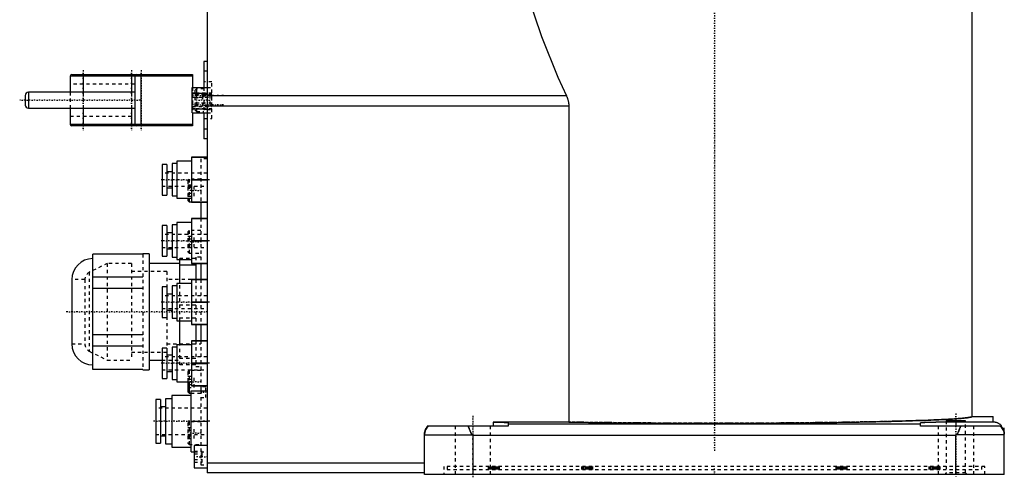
# Model space of a CAD drawing. Extents: x -216 to 415, y -1 to 641.
# Tile 1 of 8: x -216 to 90, y -1 to 141. Entities that reach past the tile are written whole.
import ezdxf

# ---------------------------------------------------------------- set-up
doc = ezdxf.new("R2010")
doc.units = 0
doc.linetypes.add('CENTER', pattern=[1.5, 0.45, -0.5, 0.05, -0.5])
doc.linetypes.add('DASHED', pattern=[2, 1, -1])
for name, color, linetype in [('AM_0', 7, 'CONTINUOUS'), ('AM_3', 7, 'DASHED'), ('AM_7', 7, 'CENTER')]:
    doc.layers.add(name, color=color, linetype=linetype)

msp = doc.modelspace()

# ---------------------------------------------------------------- linework, layer by layer
at = {"layer": 'AM_0', "color": 7, "linetype": 'CONTINUOUS'}
for p, q in [((80, 18), (80, 168.5)), ((-157.5, 160.5), (-157.5, 0.5)), ((-157.5, 128.2), (-158.5, 128.2)), ((-158.5, 128.2), (-158.5, 120.11)), ((-200, 123.7), (-200, 118.7)), ((-162, 123.7), (-200, 123.7)), ((-199.5, 124.2), (-162, 124.2)), ((-196, 124.2), (-196, 118.7)), ((-181, 124.2), (-181, 118.7)), ((-180, 123.7), (-180, 108.7)), ((-178, 108.2), (-178, 124.2)), ((-162, 124.2), (-162, 120.11)), ((-157.5, 125.2), (-158.5, 125.2)), ((-162.1, 112.29), (-162.1, 120.11)), ((-162.1, 120.11), (-157.5, 120.11)), ((-214, 117.7), (-214, 114.7)), ((-180, 118.7), (-213, 118.7)), ((-213, 118.7), (-213, 113.7)), ((-162.1, 118.35), (-157.5, 118.35)), ((-161.3, 118.35), (-162, 118.35)), ((-45.95, 117.54), (-157.5, 117.54)), ((-213, 113.7), (-180, 113.7)), ((-200, 113.7), (-200, 108.7)), ((-196, 113.7), (-196, 108.2)), ((-181, 113.7), (-181, 108.2)), ((-162.1, 113.53), (-157.5, 113.53)), ((-161.3, 113.53), (-162, 113.53)), ((-45.21, 114.38), (-157.5, 114.38)), ((-45.21, 114.38), (-45.21, 16.27)), ((-162.1, 112.29), (-157.5, 112.29)), ((-162, 112.29), (-162, 108.2)), ((-158.5, 112.29), (-158.5, 104.2)), ((-162, 108.7), (-200, 108.7)), ((-162, 108.2), (-199.5, 108.2)), ((-157.5, 107.2), (-158.5, 107.2)), ((-157.5, 104.2), (-158.5, 104.2)), ((-162.4, 98.5), (-162.4, 84.5)), ((-157.5, 98.5), (-162.4, 98.5)), ((-162.4, 98.49), (-157.5, 98.49)), ((-170, 96.25), (-171.5, 96.25)), ((-171.5, 96.25), (-171.5, 86.75)), ((-170, 96.25), (-170, 86.75)), ((-166.9, 96.51), (-168.4, 96.51)), ((-168.4, 96.51), (-168.4, 86.49)), ((-162.4, 97.27), (-166.9, 97.27)), ((-166.9, 97.27), (-166.9, 85.73)), ((-168.4, 94), (-170, 94)), ((-170, 89), (-168.4, 89)), ((-157.5, 91.51), (-162.4, 91.51)), ((-162.4, 91.49), (-157.5, 91.49)), ((-171.5, 86.75), (-170, 86.75)), ((-168.4, 86.49), (-166.9, 86.49)), ((-166.9, 85.73), (-162.4, 85.73)), ((-163.5, 85.73), (-163.5, 85.07)), ((-163.1, 85.73), (-163.1, 84.67)), ((-163.5, 85.07), (-163.1, 84.67)), ((-163.1, 84.67), (-162.4, 84.67)), ((-157.5, 84.51), (-162.4, 84.51)), ((-162.4, 84.5), (-157.5, 84.5)), ((-159.5, 84.52), (-159.5, 79.53)), ((-162.4, 79.5), (-162.4, 65.5)), ((-157.5, 79.5), (-162.4, 79.5)), ((-162.4, 79.49), (-157.5, 79.49)), ((-170, 77.25), (-171.5, 77.25)), ((-171.5, 77.25), (-171.5, 67.75)), ((-170, 77.25), (-170, 67.75)), ((-166.9, 77.51), (-168.4, 77.51)), ((-168.4, 77.51), (-168.4, 67.49)), ((-162.4, 78.27), (-166.9, 78.27)), ((-166.9, 78.27), (-166.9, 66.73)), ((-168.4, 75), (-170, 75)), ((-157.5, 72.51), (-162.4, 72.51)), ((-162.4, 72.49), (-157.5, 72.49)), ((-177.5, 68.38), (-193, 68.38)), ((-193, 32.62), (-193, 68.38)), ((-175.5, 68.5), (-177.5, 68.5)), ((-177.5, 68.5), (-177.5, 68.39)), ((-175.5, 68.5), (-175.5, 32.5)), ((-171.5, 67.75), (-170, 67.75)), ((-170, 70), (-168.4, 70)), ((-168.4, 67.49), (-166.9, 67.49)), ((-166, 65.5), (-175.5, 65.5)), ((-166.9, 66.73), (-162.4, 66.73)), ((-166, 59.27), (-166, 66.73)), ((-161, 64.98), (-166, 64.98)), ((-157.5, 65.51), (-162.4, 65.51)), ((-162.4, 65.5), (-157.5, 65.5)), ((-161, 65.5), (-161, 60.51)), ((-159.5, 65.52), (-159.5, 60.51)), ((-177.5, 61.2), (-193, 61.2)), ((-199.5, 60.5), (-199.5, 40.5)), ((-170, 58.25), (-171.5, 58.25)), ((-171.5, 58.25), (-171.5, 48.75)), ((-170, 58.25), (-170, 48.75)), ((-166.9, 58.51), (-168.4, 58.51)), ((-168.4, 58.51), (-168.4, 48.49)), ((-162.4, 59.27), (-166.9, 59.27)), ((-166.9, 59.27), (-166.9, 47.73)), ((-162.4, 60.5), (-162.4, 46.5)), ((-157.5, 60.5), (-162.4, 60.5)), ((-162.4, 60.49), (-157.5, 60.49)), ((-177.5, 57.68), (-193, 57.68)), ((-168.4, 56), (-170, 56)), ((-157.5, 53.51), (-162.4, 53.51)), ((-162.4, 53.49), (-157.5, 53.49)), ((-170, 51), (-168.4, 51)), ((-171.5, 48.75), (-170, 48.75)), ((-168.4, 48.49), (-166.9, 48.49)), ((-166.9, 47.73), (-162.4, 47.73)), ((-166, 40.27), (-166, 47.73)), ((-157.5, 46.51), (-162.4, 46.51)), ((-162.4, 46.5), (-157.5, 46.5)), ((-161, 46.5), (-161, 41.49)), ((-159.5, 46.5), (-159.5, 41.5)), ((-177.5, 43.32), (-193, 43.32)), ((-177.5, 39.8), (-193, 39.8)), ((-162.4, 40.27), (-166.9, 40.27)), ((-166.9, 40.27), (-166.9, 28.73)), ((-162.4, 41.5), (-162.4, 27.5)), ((-157.5, 41.5), (-162.4, 41.5)), ((-162.4, 41.49), (-157.5, 41.49)), ((-170, 39.25), (-171.5, 39.25)), ((-171.5, 39.25), (-171.5, 29.75)), ((-170, 39.25), (-170, 29.75)), ((-168.4, 37), (-170, 37)), ((-166.9, 39.51), (-168.4, 39.51)), ((-168.4, 39.51), (-168.4, 29.49)), ((-175.5, 35.5), (-171.5, 35.5)), ((-157.5, 34.51), (-162.4, 34.51)), ((-162.4, 34.49), (-157.5, 34.49)), ((-177.5, 32.62), (-193, 32.62)), ((-177.5, 32.61), (-177.5, 32.5)), ((-177.5, 32.5), (-175.5, 32.5)), ((-170, 32), (-168.4, 32)), ((-171.5, 29.75), (-170, 29.75)), ((-168.4, 29.49), (-166.9, 29.49)), ((-166.9, 28.73), (-162.4, 28.73)), ((-163.5, 28.73), (-163.5, 25.65)), ((-163.1, 28.73), (-163.1, 25.25)), ((-162.5, 24.49), (-168.5, 24.49)), ((-168.5, 24.49), (-168.5, 8.51)), ((-163.5, 25.65), (-163.1, 25.25)), ((-163.1, 25.25), (-162.5, 25.25)), ((-162.5, 7.01), (-162.5, 26)), ((-162.5, 26), (-157.5, 26)), ((-157.5, 27.51), (-162.4, 27.51)), ((-162.4, 27.5), (-157.5, 27.5)), ((-159.5, 27.49), (-159.5, 26)), ((-171.95, 23.25), (-173.45, 23.25)), ((-173.45, 23.25), (-173.45, 9.75)), ((-171.95, 23.25), (-171.95, 9.75)), ((-168.5, 23.5), (-170.4, 23.5)), ((-170.4, 23.5), (-170.4, 9.5)), ((-170.4, 21), (-171.95, 21)), ((-162.5, 16.5), (-157.5, 16.5)), ((-45.21, 16.27), (-68.68, 16.27)), ((-68.68, 16.27), (-68.68, 15)), ((-64, 16.04), (-64, 15)), ((-64, 15.73), (64, 15.73)), ((64, 15), (64, 16.04)), ((75, 16.32), (75, 15)), ((75, 16.32), (86.5, 16.32)), ((80, 18), (86.5, 18)), ((86.5, 16.32), (86.5, 18)), ((-90, 0), (-90, 12.77)), ((-90, 12.3), (-75.14, 12.3)), ((-64, 15), (-89.2, 15)), ((-75.14, 12.3), (-75, 12.23)), ((-75, 12.23), (-75, 0)), ((-75, 12.23), (75, 12.23)), ((89.24, 15), (64, 15)), ((75, 12.23), (75.14, 12.3)), ((75, 0), (75, 12.23)), ((90, 12.3), (75.14, 12.3)), ((90, 0), (90, 14.5)), ((-173.45, 9.75), (-171.95, 9.75)), ((-171.95, 12.01), (-170.4, 12.01)), ((-170.4, 9.5), (-168.5, 9.5)), ((-168.5, 8.51), (-162.5, 8.51)), ((-162.5, 7.01), (-161.5, 7.01)), ((-157.5, 9), (-161.5, 9)), ((-161.5, 9), (-161.5, 2)), ((-90, 3.5), (-157.5, 3.5)), ((-161.5, 2), (-157.5, 2)), ((-90, 0.5), (-157.5, 0.5)), ((90, 0), (-90, 0))]:
    msp.add_line(p, q, dxfattribs=at)
for points in [[(-60.55, 157.15, 0), (-58.35, 149.82, 0), (-53.66, 135.99, 0), (-48.6, 123.37, 0), (-45.95, 117.54, 0)], [(-45.95, 117.54, 0), (-45.91, 117.46, 0), (-45.84, 117.29, 0), (-45.77, 117.13, 0), (-45.73, 117.04, 0), (-45.7, 116.96, 0), (-45.64, 116.79, 0), (-45.58, 116.61, 0), (-45.52, 116.44, 0), (-45.47, 116.27, 0), (-45.43, 116.09, 0), (-45.4, 116, 0), (-45.38, 115.92, 0), (-45.35, 115.74, 0), (-45.31, 115.56, 0), (-45.28, 115.38, 0), (-45.26, 115.2, 0), (-45.24, 115.02, 0), (-45.23, 114.93, 0), (-45.23, 114.83, 0), (-45.22, 114.65, 0), (-45.21, 114.47, 0), (-45.21, 114.38, 0)], [(-68.68, 16.27, 0), (-68.44, 16.27, 0), (-67.98, 16.26, 0), (-67.54, 16.25, 0), (-67.32, 16.24, 0), (-67.12, 16.24, 0), (-66.72, 16.23, 0), (-66.35, 16.21, 0), (-66, 16.2, 0), (-65.67, 16.19, 0), (-65.38, 16.18, 0), (-65.24, 16.17, 0), (-65.11, 16.16, 0), (-64.87, 16.15, 0), (-64.65, 16.13, 0), (-64.47, 16.12, 0), (-64.31, 16.1, 0), (-64.19, 16.09, 0), (-64.14, 16.08, 0), (-64.1, 16.07, 0), (-64.04, 16.06, 0), (-64, 16.04, 0), (-64, 16.04, 0)], [(-45.21, 16.27, 0), (-44.54, 16.26, 0), (-43.2, 16.24, 0), (-41.84, 16.21, 0), (-41.15, 16.2, 0), (-40.46, 16.19, 0), (-39.06, 16.17, 0), (-37.65, 16.15, 0), (-36.22, 16.13, 0), (-34.78, 16.11, 0), (-33.33, 16.1, 0), (-32.59, 16.09, 0), (-31.86, 16.08, 0), (-30.38, 16.06, 0), (-28.88, 16.05, 0), (-27.38, 16.03, 0), (-25.86, 16.02, 0), (-24.33, 16, 0), (-23.57, 16, 0), (-22.8, 15.99, 0), (-21.25, 15.98, 0), (-19.7, 15.97, 0), (-18.91, 15.96, 0), (-18.13, 15.96, 0), (-16.56, 15.95, 0), (-14.99, 15.94, 0), (-14.19, 15.94, 0), (-13.4, 15.93, 0), (-11.81, 15.93, 0), (-10.22, 15.92, 0), (-8.62, 15.92, 0), (-7.02, 15.91, 0), (-5.42, 15.91, 0), (-4.62, 15.91, 0), (-3.81, 15.91, 0), (-2.21, 15.91, 0), (-0.6, 15.91, 0), (1.01, 15.91, 0), (2.62, 15.91, 0), (4.22, 15.91, 0), (5.03, 15.91, 0), (5.83, 15.91, 0), (7.43, 15.91, 0), (9.03, 15.92, 0), (10.63, 15.92, 0), (12.22, 15.93, 0), (13.81, 15.94, 0), (14.6, 15.94, 0), (15.39, 15.94, 0), (16.96, 15.95, 0), (18.53, 15.96, 0), (20.09, 15.97, 0), (21.65, 15.98, 0), (23.19, 16, 0), (23.96, 16, 0), (24.72, 16.01, 0), (26.25, 16.02, 0), (27.76, 16.04, 0), (29.27, 16.05, 0), (30.76, 16.07, 0), (32.24, 16.08, 0), (32.97, 16.09, 0), (33.7, 16.1, 0), (35.15, 16.12, 0), (36.59, 16.14, 0), (37.3, 16.15, 0), (38.01, 16.16, 0), (39.42, 16.18, 0), (40.81, 16.2, 0), (41.5, 16.21, 0), (42.19, 16.22, 0), (43.55, 16.24, 0), (44.89, 16.27, 0), (46.21, 16.29, 0), (47.51, 16.31, 0), (48.8, 16.34, 0), (49.43, 16.35, 0), (50.06, 16.37, 0), (51.31, 16.39, 0), (52.53, 16.42, 0), (53.73, 16.45, 0), (54.91, 16.48, 0), (56.07, 16.51, 0), (56.64, 16.52, 0), (57.21, 16.54, 0), (58.32, 16.57, 0), (59.41, 16.6, 0), (60.47, 16.63, 0), (61.51, 16.66, 0), (62.53, 16.69, 0), (63.03, 16.71, 0), (63.52, 16.73, 0), (64.49, 16.76, 0), (65.42, 16.79, 0), (66.34, 16.83, 0), (67.22, 16.86, 0), (68.08, 16.9, 0), (68.5, 16.92, 0), (68.91, 16.94, 0), (69.71, 16.97, 0), (70.49, 17.01, 0), (71.24, 17.05, 0), (71.95, 17.08, 0), (72.64, 17.12, 0), (72.97, 17.14, 0), (73.3, 17.16, 0), (73.93, 17.2, 0), (74.53, 17.24, 0), (74.82, 17.26, 0), (75.1, 17.28, 0), (75.64, 17.32, 0), (76.15, 17.36, 0), (76.39, 17.38, 0), (76.62, 17.4, 0), (77.07, 17.44, 0), (77.49, 17.48, 0), (77.87, 17.52, 0), (78.22, 17.56, 0), (78.55, 17.6, 0), (78.69, 17.62, 0), (78.83, 17.64, 0), (79.09, 17.69, 0), (79.32, 17.73, 0), (79.51, 17.77, 0), (79.67, 17.81, 0), (79.8, 17.85, 0), (79.85, 17.87, 0), (79.9, 17.89, 0), (79.96, 17.94, 0), (80, 17.98, 0), (80, 18, 0)], [(64, 16.04, 0), (64, 16.04, 0), (64, 16.04, 0), (64.01, 16.05, 0), (64.01, 16.05, 0), (64.01, 16.05, 0), (64.02, 16.05, 0), (64.04, 16.06, 0), (64.05, 16.06, 0), (64.07, 16.07, 0), (64.08, 16.07, 0), (64.09, 16.07, 0), (64.1, 16.08, 0), (64.13, 16.08, 0), (64.15, 16.08, 0), (64.18, 16.09, 0), (64.21, 16.09, 0), (64.24, 16.1, 0), (64.26, 16.1, 0), (64.28, 16.1, 0), (64.32, 16.1, 0), (64.35, 16.11, 0), (64.37, 16.11, 0), (64.4, 16.11, 0), (64.44, 16.12, 0), (64.49, 16.12, 0), (64.51, 16.12, 0), (64.53, 16.12, 0), (64.58, 16.13, 0), (64.64, 16.13, 0), (64.69, 16.14, 0), (64.75, 16.14, 0), (64.81, 16.14, 0), (64.84, 16.15, 0), (64.87, 16.15, 0), (64.93, 16.15, 0), (65, 16.16, 0), (65.06, 16.16, 0), (65.13, 16.16, 0), (65.21, 16.17, 0), (65.24, 16.17, 0), (65.28, 16.17, 0), (65.36, 16.17, 0), (65.43, 16.18, 0), (65.51, 16.18, 0), (65.6, 16.19, 0), (65.68, 16.19, 0), (65.72, 16.19, 0), (65.77, 16.19, 0), (65.85, 16.2, 0), (65.94, 16.2, 0), (66.04, 16.2, 0), (66.13, 16.21, 0), (66.22, 16.21, 0), (66.27, 16.21, 0), (66.32, 16.21, 0), (66.42, 16.22, 0), (66.52, 16.22, 0), (66.63, 16.22, 0), (66.73, 16.23, 0), (66.84, 16.23, 0), (66.89, 16.23, 0), (66.94, 16.23, 0), (67.05, 16.24, 0), (67.17, 16.24, 0), (67.22, 16.24, 0), (67.28, 16.24, 0), (67.39, 16.24, 0), (67.51, 16.25, 0), (67.57, 16.25, 0), (67.63, 16.25, 0), (67.75, 16.25, 0), (67.87, 16.26, 0), (67.99, 16.26, 0), (68.11, 16.26, 0), (68.24, 16.26, 0), (68.3, 16.26, 0), (68.37, 16.27, 0), (68.5, 16.27, 0), (68.63, 16.27, 0), (68.76, 16.27, 0), (68.89, 16.28, 0), (69.02, 16.28, 0), (69.09, 16.28, 0), (69.16, 16.28, 0), (69.29, 16.28, 0), (69.43, 16.28, 0), (69.57, 16.29, 0), (69.71, 16.29, 0), (69.85, 16.29, 0), (69.92, 16.29, 0), (69.99, 16.29, 0), (70.13, 16.29, 0), (70.28, 16.3, 0), (70.42, 16.3, 0), (70.57, 16.3, 0), (70.72, 16.3, 0), (70.79, 16.3, 0), (70.86, 16.3, 0), (71.01, 16.3, 0), (71.16, 16.31, 0), (71.31, 16.31, 0), (71.46, 16.31, 0), (71.62, 16.31, 0), (71.69, 16.31, 0), (71.77, 16.31, 0), (71.92, 16.31, 0), (72.08, 16.31, 0), (72.15, 16.31, 0), (72.23, 16.31, 0), (72.39, 16.32, 0), (72.54, 16.32, 0), (72.62, 16.32, 0), (72.7, 16.32, 0), (72.85, 16.32, 0), (73.01, 16.32, 0), (73.17, 16.32, 0), (73.33, 16.32, 0), (73.48, 16.32, 0), (73.56, 16.32, 0), (73.64, 16.32, 0), (73.8, 16.32, 0), (73.96, 16.32, 0), (74.12, 16.32, 0), (74.28, 16.32, 0), (74.44, 16.32, 0), (74.52, 16.32, 0), (74.6, 16.32, 0), (74.76, 16.32, 0), (74.92, 16.32, 0), (75, 16.32, 0)], [(72, 16.56, 0), (72, 16.56, 0), (72, 16.56, 0), (72, 16.56, 0), (72, 16.56, 0), (72, 16.56, 0), (72.01, 16.56, 0), (72.01, 16.57, 0), (72.01, 16.57, 0), (72.02, 16.57, 0), (72.02, 16.57, 0), (72.03, 16.57, 0), (72.03, 16.57, 0), (72.03, 16.57, 0), (72.04, 16.57, 0), (72.05, 16.57, 0), (72.06, 16.58, 0), (72.07, 16.58, 0), (72.07, 16.58, 0), (72.08, 16.58, 0), (72.09, 16.58, 0), (72.1, 16.58, 0), (72.1, 16.58, 0), (72.11, 16.58, 0), (72.12, 16.58, 0), (72.13, 16.58, 0), (72.14, 16.58, 0), (72.15, 16.58, 0), (72.16, 16.59, 0), (72.17, 16.59, 0), (72.19, 16.59, 0), (72.2, 16.59, 0), (72.22, 16.59, 0), (72.23, 16.59, 0), (72.24, 16.59, 0), (72.25, 16.59, 0), (72.27, 16.59, 0), (72.29, 16.59, 0), (72.31, 16.59, 0), (72.33, 16.6, 0), (72.34, 16.6, 0), (72.35, 16.6, 0), (72.37, 16.6, 0), (72.39, 16.6, 0), (72.41, 16.6, 0), (72.44, 16.6, 0), (72.46, 16.6, 0), (72.47, 16.6, 0), (72.48, 16.6, 0), (72.51, 16.6, 0), (72.53, 16.6, 0), (72.56, 16.61, 0), (72.58, 16.61, 0), (72.61, 16.61, 0), (72.62, 16.61, 0), (72.63, 16.61, 0), (72.66, 16.61, 0), (72.69, 16.61, 0), (72.72, 16.61, 0), (72.74, 16.61, 0), (72.77, 16.61, 0), (72.79, 16.61, 0), (72.8, 16.61, 0), (72.83, 16.61, 0), (72.86, 16.61, 0), (72.88, 16.62, 0), (72.89, 16.62, 0), (72.93, 16.62, 0), (72.96, 16.62, 0), (72.97, 16.62, 0), (72.99, 16.62, 0), (73.02, 16.62, 0), (73.05, 16.62, 0), (73.09, 16.62, 0), (73.12, 16.62, 0), (73.16, 16.62, 0), (73.17, 16.62, 0), (73.19, 16.62, 0), (73.23, 16.62, 0), (73.26, 16.62, 0), (73.3, 16.62, 0), (73.33, 16.63, 0), (73.37, 16.63, 0), (73.39, 16.63, 0), (73.41, 16.63, 0), (73.44, 16.63, 0), (73.48, 16.63, 0), (73.52, 16.63, 0), (73.56, 16.63, 0), (73.6, 16.63, 0), (73.61, 16.63, 0), (73.63, 16.63, 0), (73.67, 16.63, 0), (73.71, 16.63, 0), (73.75, 16.63, 0), (73.79, 16.63, 0), (73.83, 16.63, 0), (73.85, 16.63, 0), (73.87, 16.63, 0), (73.91, 16.63, 0), (73.95, 16.63, 0), (73.99, 16.63, 0), (74.04, 16.63, 0), (74.08, 16.63, 0), (74.1, 16.63, 0), (74.12, 16.63, 0), (74.16, 16.64, 0), (74.2, 16.64, 0), (74.22, 16.64, 0), (74.24, 16.64, 0), (74.29, 16.64, 0), (74.33, 16.64, 0), (74.35, 16.64, 0), (74.37, 16.64, 0), (74.41, 16.64, 0), (74.46, 16.64, 0), (74.5, 16.64, 0), (74.54, 16.64, 0), (74.59, 16.64, 0), (74.61, 16.64, 0), (74.63, 16.64, 0), (74.67, 16.64, 0), (74.72, 16.64, 0), (74.76, 16.64, 0), (74.8, 16.64, 0), (74.85, 16.64, 0), (74.87, 16.64, 0), (74.89, 16.64, 0), (74.93, 16.64, 0), (74.98, 16.64, 0), (75, 16.64, 0)], [(78, 16.56, 0), (78, 16.56, 0), (78, 16.56, 0), (77.99, 16.55, 0), (77.99, 16.55, 0), (77.98, 16.55, 0), (77.97, 16.55, 0), (77.96, 16.55, 0), (77.95, 16.55, 0), (77.93, 16.54, 0), (77.91, 16.54, 0), (77.9, 16.54, 0), (77.89, 16.54, 0), (77.86, 16.54, 0), (77.83, 16.53, 0), (77.8, 16.53, 0), (77.77, 16.53, 0), (77.74, 16.53, 0), (77.72, 16.53, 0), (77.7, 16.53, 0), (77.66, 16.52, 0), (77.62, 16.52, 0), (77.6, 16.52, 0), (77.58, 16.52, 0), (77.53, 16.52, 0), (77.48, 16.52, 0), (77.46, 16.51, 0), (77.43, 16.51, 0), (77.38, 16.51, 0), (77.33, 16.51, 0), (77.27, 16.51, 0), (77.21, 16.51, 0), (77.15, 16.51, 0), (77.12, 16.5, 0), (77.09, 16.5, 0), (77.03, 16.5, 0), (76.96, 16.5, 0), (76.89, 16.5, 0), (76.83, 16.5, 0), (76.76, 16.5, 0), (76.72, 16.5, 0), (76.68, 16.49, 0), (76.61, 16.49, 0), (76.54, 16.49, 0), (76.46, 16.49, 0), (76.39, 16.49, 0), (76.31, 16.49, 0), (76.27, 16.49, 0), (76.23, 16.49, 0), (76.15, 16.49, 0), (76.07, 16.49, 0), (75.98, 16.49, 0), (75.9, 16.48, 0), (75.82, 16.48, 0), (75.78, 16.48, 0), (75.73, 16.48, 0), (75.65, 16.48, 0), (75.56, 16.48, 0), (75.48, 16.48, 0), (75.39, 16.48, 0), (75.3, 16.48, 0), (75.26, 16.48, 0), (75.22, 16.48, 0), (75.13, 16.48, 0), (75.04, 16.48, 0), (75, 16.48, 0), (74.96, 16.48, 0), (74.87, 16.48, 0), (74.78, 16.48, 0), (74.74, 16.48, 0), (74.7, 16.48, 0), (74.61, 16.48, 0), (74.52, 16.48, 0), (74.44, 16.48, 0), (74.35, 16.48, 0), (74.27, 16.48, 0), (74.22, 16.48, 0), (74.18, 16.48, 0), (74.1, 16.48, 0), (74.02, 16.49, 0), (73.93, 16.49, 0), (73.85, 16.49, 0), (73.77, 16.49, 0), (73.73, 16.49, 0), (73.69, 16.49, 0), (73.61, 16.49, 0), (73.54, 16.49, 0), (73.46, 16.49, 0), (73.39, 16.49, 0), (73.32, 16.49, 0), (73.28, 16.5, 0), (73.24, 16.5, 0), (73.17, 16.5, 0), (73.11, 16.5, 0), (73.04, 16.5, 0), (72.97, 16.5, 0), (72.91, 16.5, 0), (72.88, 16.5, 0), (72.85, 16.51, 0), (72.79, 16.51, 0), (72.73, 16.51, 0), (72.67, 16.51, 0), (72.62, 16.51, 0), (72.57, 16.51, 0), (72.54, 16.51, 0), (72.52, 16.52, 0), (72.47, 16.52, 0), (72.42, 16.52, 0), (72.4, 16.52, 0), (72.38, 16.52, 0), (72.34, 16.52, 0), (72.3, 16.53, 0), (72.28, 16.53, 0), (72.26, 16.53, 0), (72.23, 16.53, 0), (72.2, 16.53, 0), (72.17, 16.53, 0), (72.14, 16.54, 0), (72.11, 16.54, 0), (72.1, 16.54, 0), (72.09, 16.54, 0), (72.07, 16.54, 0), (72.05, 16.55, 0), (72.04, 16.55, 0), (72.03, 16.55, 0), (72.02, 16.55, 0), (72.01, 16.55, 0), (72.01, 16.55, 0), (72, 16.56, 0), (72, 16.56, 0), (72, 16.56, 0)], [(75, 16.64, 0), (75.02, 16.64, 0), (75.07, 16.64, 0), (75.11, 16.64, 0), (75.13, 16.64, 0), (75.15, 16.64, 0), (75.2, 16.64, 0), (75.24, 16.64, 0), (75.28, 16.64, 0), (75.33, 16.64, 0), (75.37, 16.64, 0), (75.39, 16.64, 0), (75.41, 16.64, 0), (75.46, 16.64, 0), (75.5, 16.64, 0), (75.54, 16.64, 0), (75.59, 16.64, 0), (75.63, 16.64, 0), (75.65, 16.64, 0), (75.67, 16.64, 0), (75.71, 16.64, 0), (75.76, 16.64, 0), (75.78, 16.64, 0), (75.8, 16.64, 0), (75.84, 16.64, 0), (75.88, 16.63, 0), (75.9, 16.63, 0), (75.92, 16.63, 0), (75.96, 16.63, 0), (76.01, 16.63, 0), (76.05, 16.63, 0), (76.09, 16.63, 0), (76.13, 16.63, 0), (76.15, 16.63, 0), (76.17, 16.63, 0), (76.21, 16.63, 0), (76.25, 16.63, 0), (76.29, 16.63, 0), (76.33, 16.63, 0), (76.37, 16.63, 0), (76.39, 16.63, 0), (76.4, 16.63, 0), (76.44, 16.63, 0), (76.48, 16.63, 0), (76.52, 16.63, 0), (76.56, 16.63, 0), (76.59, 16.63, 0), (76.61, 16.63, 0), (76.63, 16.63, 0), (76.67, 16.63, 0), (76.7, 16.62, 0), (76.74, 16.62, 0), (76.77, 16.62, 0), (76.81, 16.62, 0), (76.83, 16.62, 0), (76.84, 16.62, 0), (76.88, 16.62, 0), (76.91, 16.62, 0), (76.95, 16.62, 0), (76.98, 16.62, 0), (77.01, 16.62, 0), (77.03, 16.62, 0), (77.04, 16.62, 0), (77.07, 16.62, 0), (77.11, 16.62, 0), (77.12, 16.62, 0), (77.14, 16.61, 0), (77.17, 16.61, 0), (77.2, 16.61, 0), (77.21, 16.61, 0), (77.23, 16.61, 0), (77.26, 16.61, 0), (77.28, 16.61, 0), (77.31, 16.61, 0), (77.34, 16.61, 0), (77.37, 16.61, 0), (77.38, 16.61, 0), (77.39, 16.61, 0), (77.42, 16.61, 0), (77.44, 16.61, 0), (77.47, 16.6, 0), (77.49, 16.6, 0), (77.52, 16.6, 0), (77.53, 16.6, 0), (77.54, 16.6, 0), (77.56, 16.6, 0), (77.59, 16.6, 0), (77.61, 16.6, 0), (77.63, 16.6, 0), (77.65, 16.6, 0), (77.66, 16.6, 0), (77.67, 16.6, 0), (77.69, 16.59, 0), (77.71, 16.59, 0), (77.73, 16.59, 0), (77.75, 16.59, 0), (77.76, 16.59, 0), (77.77, 16.59, 0), (77.78, 16.59, 0), (77.8, 16.59, 0), (77.81, 16.59, 0), (77.83, 16.59, 0), (77.84, 16.59, 0), (77.85, 16.58, 0), (77.86, 16.58, 0), (77.87, 16.58, 0), (77.88, 16.58, 0), (77.89, 16.58, 0), (77.9, 16.58, 0), (77.9, 16.58, 0), (77.91, 16.58, 0), (77.92, 16.58, 0), (77.93, 16.58, 0), (77.93, 16.58, 0), (77.94, 16.58, 0), (77.95, 16.57, 0), (77.96, 16.57, 0), (77.97, 16.57, 0), (77.97, 16.57, 0), (77.97, 16.57, 0), (77.98, 16.57, 0), (77.98, 16.57, 0), (77.99, 16.57, 0), (77.99, 16.57, 0), (77.99, 16.56, 0), (78, 16.56, 0), (78, 16.56, 0), (78, 16.56, 0), (78, 16.56, 0), (78, 16.56, 0), (78, 16.56, 0)], [(86.5, 16.32, 0), (86.58, 16.32, 0), (86.73, 16.32, 0), (86.88, 16.3, 0), (86.96, 16.29, 0), (87.04, 16.28, 0), (87.19, 16.26, 0), (87.34, 16.22, 0), (87.48, 16.18, 0), (87.63, 16.14, 0), (87.78, 16.08, 0), (87.85, 16.05, 0), (87.92, 16.02, 0), (88.06, 15.96, 0), (88.19, 15.89, 0), (88.32, 15.81, 0), (88.45, 15.73, 0), (88.58, 15.64, 0), (88.64, 15.59, 0), (88.7, 15.55, 0), (88.82, 15.45, 0), (88.93, 15.34, 0), (88.99, 15.29, 0)], [(-90, 12.53, 0), (-90, 12.61, 0), (-89.99, 12.76, 0), (-89.98, 12.91, 0), (-89.97, 12.99, 0), (-89.96, 13.06, 0), (-89.93, 13.21, 0), (-89.9, 13.36, 0), (-89.86, 13.51, 0), (-89.82, 13.65, 0), (-89.76, 13.8, 0), (-89.74, 13.87, 0), (-89.71, 13.94, 0), (-89.64, 14.08, 0), (-89.57, 14.21, 0), (-89.5, 14.34, 0), (-89.42, 14.47, 0), (-89.33, 14.6, 0), (-89.28, 14.66, 0), (-89.24, 14.72, 0), (-89.14, 14.83, 0), (-89.04, 14.95, 0), (-88.99, 15, 0)], [(-76.51, 15, 0), (-76.47, 14.94, 0), (-76.39, 14.8, 0), (-76.32, 14.66, 0), (-76.28, 14.58, 0), (-76.25, 14.5, 0), (-76.18, 14.33, 0), (-76.11, 14.15, 0), (-76.04, 13.97, 0), (-75.97, 13.79, 0), (-75.9, 13.6, 0), (-75.86, 13.51, 0), (-75.83, 13.42, 0), (-75.75, 13.24, 0), (-75.68, 13.07, 0), (-75.61, 12.9, 0), (-75.53, 12.76, 0), (-75.48, 12.68, 0), (-75.47, 12.66, 0), (-75.46, 12.64, 0), (-75.45, 12.63, 0), (-75.45, 12.62, 0), (-75.43, 12.6, 0), (-75.42, 12.58, 0), (-75.41, 12.57, 0), (-75.41, 12.56, 0), (-75.39, 12.54, 0), (-75.38, 12.52, 0), (-75.37, 12.51, 0), (-75.37, 12.5, 0), (-75.35, 12.49, 0), (-75.34, 12.47, 0), (-75.33, 12.45, 0), (-75.31, 12.44, 0), (-75.3, 12.42, 0), (-75.29, 12.41, 0), (-75.28, 12.41, 0), (-75.27, 12.39, 0), (-75.25, 12.38, 0), (-75.24, 12.36, 0), (-75.22, 12.35, 0), (-75.2, 12.34, 0), (-75.19, 12.33, 0), (-75.18, 12.33, 0), (-75.17, 12.31, 0), (-75.15, 12.3, 0), (-75.14, 12.3, 0)], [(75.14, 12.3, 0), (75.15, 12.3, 0), (75.16, 12.31, 0), (75.18, 12.32, 0), (75.19, 12.33, 0), (75.2, 12.34, 0), (75.21, 12.35, 0), (75.23, 12.36, 0), (75.25, 12.37, 0), (75.26, 12.39, 0), (75.27, 12.4, 0), (75.28, 12.41, 0), (75.29, 12.41, 0), (75.3, 12.43, 0), (75.32, 12.44, 0), (75.33, 12.46, 0), (75.34, 12.47, 0), (75.36, 12.49, 0), (75.36, 12.5, 0), (75.37, 12.51, 0), (75.38, 12.53, 0), (75.4, 12.54, 0), (75.4, 12.55, 0), (75.41, 12.56, 0), (75.42, 12.58, 0), (75.44, 12.6, 0), (75.44, 12.61, 0), (75.45, 12.62, 0), (75.46, 12.64, 0), (75.48, 12.66, 0), (75.49, 12.69, 0), (75.5, 12.71, 0), (75.52, 12.73, 0), (75.52, 12.74, 0), (75.53, 12.76, 0), (75.54, 12.78, 0), (75.55, 12.8, 0), (75.6, 12.89, 0), (75.67, 13.05, 0), (75.75, 13.23, 0), (75.82, 13.41, 0), (75.86, 13.5, 0), (75.89, 13.59, 0), (75.96, 13.78, 0), (76.03, 13.96, 0), (76.1, 14.14, 0), (76.17, 14.32, 0), (76.25, 14.49, 0), (76.28, 14.57, 0), (76.32, 14.65, 0), (76.39, 14.8, 0), (76.47, 14.94, 0), (76.51, 15, 0)], [(88.99, 15, 0), (89.04, 14.95, 0), (89.14, 14.83, 0), (89.24, 14.72, 0), (89.28, 14.66, 0), (89.33, 14.6, 0), (89.42, 14.47, 0), (89.5, 14.34, 0), (89.57, 14.21, 0), (89.64, 14.08, 0), (89.71, 13.94, 0), (89.74, 13.87, 0), (89.76, 13.8, 0), (89.82, 13.65, 0), (89.86, 13.51, 0), (89.9, 13.36, 0), (89.93, 13.21, 0), (89.96, 13.06, 0), (89.97, 12.99, 0), (89.98, 12.91, 0), (89.99, 12.76, 0), (90, 12.61, 0), (90, 12.53, 0)]]:
    msp.add_polyline3d(points, dxfattribs=at)
for centre, radius, start, end in [((-199.5, 123.7), 0.5, 90, 180), ((-179.5, 123.7), 0.5, 90, 180), ((-213, 117.7), 1, 90, 180), ((-213, 114.7), 1, 180, 270), ((-199.5, 108.7), 0.5, 180, 270), ((-179.5, 108.7), 0.5, 180, 270), ((-193, 60.5), 6.5, 90, 180), ((-193, 40.5), 6.5, 180, 270), ((-86.5, 12.3), 3.5, 129.5177, 180), ((86.5, 12.3), 3.5, 0, 50.4823)]:
    msp.add_arc(centre, radius, start, end, dxfattribs=at)
at = {"layer": 'AM_3', "color": 6, "linetype": 'DASHED'}
for p, q in [((-180, 121.2), (-200, 121.2)), ((-162, 120.11), (-162, 112.29)), ((-160.8, 119.7), (-161.3, 119.2)), ((-158.5, 119.7), (-160.8, 119.7)), ((-160.8, 119.7), (-160.8, 112.7)), ((-156, 121.9), (-158.5, 121.9)), ((-158.5, 120.11), (-158.5, 112.29)), ((-157.5, 120.11), (-156, 120.11)), ((-156, 110.5), (-156, 121.9)), ((-200, 118.7), (-200, 113.7)), ((-196, 118.7), (-196, 113.7)), ((-181, 118.7), (-181, 113.7)), ((-156, 118.12), (-162.1, 118.12)), ((-162.1, 117.12), (-156, 117.12)), ((-161.3, 119.2), (-161.3, 113.2)), ((-156, 118.35), (-161.3, 118.35)), ((-161.3, 117.93), (-158.8, 117.93)), ((-161.3, 117.07), (-158.8, 117.07)), ((-158.8, 114.47), (-158.8, 117.93)), ((-157.5, 117.92), (-158.5, 117.92)), ((-156, 117.75), (-158.5, 117.75)), ((-157.5, 117.91), (-156, 117.91)), ((-156.7, 117.75), (-156.7, 114.65)), ((-156, 115.28), (-162.1, 115.28)), ((-162.1, 114.28), (-156, 114.28)), ((-161.3, 115.33), (-158.8, 115.33)), ((-161.3, 114.47), (-158.8, 114.47)), ((-156, 113.53), (-161.3, 113.53)), ((-161.3, 113.2), (-160.8, 112.7)), ((-158.5, 114.65), (-156, 114.65)), ((-157.5, 113.32), (-158.5, 113.32)), ((-157.5, 113.31), (-156, 113.31)), ((-200, 111.2), (-180, 111.2)), ((-160.8, 112.7), (-158.5, 112.7)), ((-158.5, 110.5), (-156, 110.5)), ((-157.5, 112.29), (-156, 112.29)), ((-157.5, 98), (-159.5, 98)), ((-159.5, 98), (-159.5, 84.52)), ((-157.5, 93.5), (-171.5, 93.5)), ((-171.5, 89.5), (-157.5, 89.5)), ((-163.1, 91.67), (-163.5, 91.27)), ((-163.5, 91.27), (-163.5, 85.73)), ((-163.5, 89.9), (-161.5, 89.9)), ((-163.5, 89.04), (-161.5, 89.04)), ((-159.5, 91.67), (-163.1, 91.67)), ((-163.1, 91.67), (-163.1, 85.73)), ((-161.5, 86.44), (-161.5, 89.9)), ((-163.5, 87.31), (-161.5, 87.31)), ((-163.5, 86.44), (-161.5, 86.44)), ((-162.4, 84.67), (-159.5, 84.67)), ((-159.5, 79.53), (-159.5, 65.52)), ((-157.5, 74.5), (-171.5, 74.5)), ((-163.1, 75.75), (-163.5, 75.35)), ((-163.5, 75.35), (-163.5, 69.15)), ((-163.5, 73.98), (-161.5, 73.98)), ((-159.5, 75.75), (-163.1, 75.75)), ((-163.1, 75.75), (-163.1, 68.75)), ((-161.5, 70.52), (-161.5, 73.98)), ((-171.5, 70.5), (-157.5, 70.5)), ((-163.5, 73.12), (-161.5, 73.12)), ((-163.5, 71.38), (-161.5, 71.38)), ((-163.5, 70.52), (-161.5, 70.52)), ((-177.5, 68.39), (-177.5, 32.61)), ((-163.5, 69.15), (-163.1, 68.75)), ((-163.1, 68.75), (-159.5, 68.75)), ((-159.5, 67.5), (-161, 67.5)), ((-161, 67.5), (-161, 65.5)), ((-188.5, 65.5), (-194.08, 62.78)), ((-181, 65.5), (-188.5, 65.5)), ((-188.5, 65.5), (-188.5, 35.5)), ((-181, 65.5), (-181, 35.5)), ((-161, 67), (-166, 67)), ((-166, 66.73), (-166, 67)), ((-194.08, 62.78), (-194.08, 38.22)), ((-170, 63), (-181, 63)), ((-170, 63), (-170, 39.25)), ((-195.5, 60.5), (-199.5, 60.5)), ((-195.5, 60.5), (-195.5, 40.5)), ((-162.4, 60.5), (-170, 60.5)), ((-166, 47.73), (-166, 59.27)), ((-161, 60.51), (-161, 46.5)), ((-159.5, 60.51), (-159.5, 46.5)), ((-157.5, 55.5), (-171.5, 55.5)), ((-161, 52.52), (-166, 52.52)), ((-171.5, 51.5), (-157.5, 51.5)), ((-161, 48.48), (-166, 48.48)), ((-199.5, 40.5), (-195.5, 40.5)), ((-170, 40.5), (-159.5, 40.5)), ((-166, 34), (-166, 40.27)), ((-161, 41.49), (-161, 33.5)), ((-159.5, 41.5), (-159.5, 27.49)), ((-194.08, 38.22), (-188.5, 35.5)), ((-181, 38), (-170, 38)), ((-188.5, 35.5), (-181, 35.5)), ((-157.5, 36.5), (-171.5, 36.5)), ((-171.5, 35.5), (-166, 35.5)), ((-161, 36.02), (-166, 36.02)), ((-161, 34), (-166, 34)), ((-171.5, 32.5), (-157.5, 32.5)), ((-163.1, 32.25), (-163.5, 31.85)), ((-163.5, 31.85), (-163.5, 28.73)), ((-159.5, 32.25), (-163.1, 32.25)), ((-163.1, 32.25), (-163.1, 28.73)), ((-161, 33.5), (-159.5, 33.5)), ((-163.5, 30.48), (-161.5, 30.48)), ((-163.5, 29.62), (-161.5, 29.62)), ((-163.5, 27.88), (-161.5, 27.88)), ((-161.5, 27.02), (-161.5, 30.48)), ((-163.5, 27.02), (-161.5, 27.02)), ((-162.5, 25.25), (-159.5, 25.25)), ((-157.91, 27.15), (-159.5, 27.15)), ((-159.5, 26), (-159.5, 3)), ((-157.91, 23.85), (-157.91, 27.15)), ((-159.5, 23.85), (-157.91, 23.85)), ((-157.5, 20.57), (-173.45, 20.57)), ((-163.1, 16.33), (-163.5, 15.93)), ((-163.5, 15.93), (-163.5, 9.73)), ((-159.5, 16.33), (-163.1, 16.33)), ((-163.1, 16.33), (-163.1, 9.33)), ((72, 16.59), (72, 0.5)), ((78, 0.5), (78, 16.59)), ((-173.45, 12.43), (-157.5, 12.43)), ((-163.5, 14.56), (-161.5, 14.56)), ((-163.5, 13.69), (-161.5, 13.69)), ((-161.5, 11.1), (-161.5, 14.56)), ((-80.5, 15), (-80.5, 0)), ((-69.5, 0), (-69.5, 15)), ((69.5, 15), (69.5, 0)), ((80.5, 0), (80.5, 15)), ((-163.5, 11.96), (-161.5, 11.96)), ((-163.5, 11.1), (-161.5, 11.1)), ((-163.5, 9.73), (-163.1, 9.33)), ((-163.1, 9.33), (-159.5, 9.33)), ((-161.5, 7.23), (-159, 7.23)), ((-161.5, 7.01), (-157.5, 7.01)), ((-161.5, 6.37), (-159, 6.37)), ((-159, 3.77), (-159, 7.23)), ((-161.5, 4.63), (-159, 4.63)), ((-161.5, 3.77), (-159, 3.77)), ((-159.5, 3), (-157.5, 3)), ((-84, 2.5), (-84, 0)), ((84, 2.5), (-84, 2.5)), ((-83, 2.5), (-83, 1.5)), ((-83, 1.5), (83, 1.5)), ((-70.13, 1.5), (-70.13, 2.5)), ((-69.88, 1.5), (-69.88, 2.5)), ((-69.52, 1.5), (-69.52, 2.5)), ((-69.08, 1.5), (-69.08, 2.5)), ((-68.77, 1.5), (-68.77, 2.5)), ((-68.52, 1.5), (-68.52, 2.5)), ((-68.33, 1.5), (-68.33, 2.5)), ((-68.08, 1.5), (-68.08, 2.5)), ((-67.7, 1.5), (-67.7, 2.5)), ((-67.26, 1.5), (-67.26, 2.5)), ((-66.97, 1.5), (-66.97, 2.5)), ((-66.72, 1.5), (-66.72, 2.5)), ((-41.21, 1.5), (-41.21, 2.5)), ((-40.96, 1.5), (-40.96, 2.5)), ((-40.6, 1.5), (-40.6, 2.5)), ((-40.16, 1.5), (-40.16, 2.5)), ((-39.85, 1.5), (-39.85, 2.5)), ((-39.6, 1.5), (-39.6, 2.5)), ((-39.41, 1.5), (-39.41, 2.5)), ((-39.16, 1.5), (-39.16, 2.5)), ((-38.78, 1.5), (-38.78, 2.5)), ((-38.34, 1.5), (-38.34, 2.5)), ((-38.05, 1.5), (-38.05, 2.5)), ((-37.8, 1.5), (-37.8, 2.5)), ((37.8, 1.5), (37.8, 2.5)), ((38.05, 1.5), (38.05, 2.5)), ((38.41, 1.5), (38.41, 2.5)), ((38.85, 1.5), (38.85, 2.5)), ((39.16, 1.5), (39.16, 2.5)), ((39.41, 1.5), (39.41, 2.5)), ((39.6, 1.5), (39.6, 2.5)), ((39.85, 1.5), (39.85, 2.5)), ((40.23, 1.5), (40.23, 2.5)), ((40.67, 1.5), (40.67, 2.5)), ((40.96, 1.5), (40.96, 2.5)), ((41.21, 1.5), (41.21, 2.5)), ((66.72, 1.5), (66.72, 2.5)), ((66.97, 1.5), (66.97, 2.5)), ((67.33, 1.5), (67.33, 2.5)), ((67.77, 1.5), (67.77, 2.5)), ((68.08, 1.5), (68.08, 2.5)), ((68.33, 1.5), (68.33, 2.5)), ((68.52, 1.5), (68.52, 2.5)), ((68.77, 1.5), (68.77, 2.5)), ((69.15, 1.5), (69.15, 2.5)), ((69.59, 1.5), (69.59, 2.5)), ((69.88, 1.5), (69.88, 2.5)), ((70.13, 1.5), (70.13, 2.5)), ((72, 0.5), (71.5, 0)), ((78, 0.5), (72, 0.5)), ((78.5, 0), (78, 0.5)), ((83, 1.5), (83, 2.5)), ((84, 0), (84, 2.5))]:
    msp.add_line(p, q, dxfattribs=at)
for points in [[(80, 18, 0), (80, 17.98, 0), (79.96, 17.94, 0), (79.9, 17.89, 0), (79.85, 17.87, 0), (79.8, 17.85, 0), (79.67, 17.81, 0), (79.51, 17.77, 0), (79.32, 17.73, 0), (79.09, 17.69, 0), (78.83, 17.64, 0), (78.69, 17.62, 0), (78.55, 17.6, 0), (78.22, 17.56, 0), (77.87, 17.52, 0), (77.49, 17.48, 0), (77.07, 17.44, 0), (76.62, 17.4, 0), (76.39, 17.38, 0), (76.15, 17.36, 0), (75.64, 17.32, 0), (75.1, 17.28, 0), (74.82, 17.26, 0), (74.53, 17.24, 0), (73.93, 17.2, 0), (73.3, 17.16, 0), (72.97, 17.14, 0), (72.64, 17.12, 0), (71.95, 17.08, 0), (71.24, 17.05, 0), (70.49, 17.01, 0), (69.71, 16.97, 0), (68.91, 16.94, 0), (68.5, 16.92, 0), (68.08, 16.9, 0), (67.22, 16.86, 0), (66.34, 16.83, 0), (65.42, 16.79, 0), (64.49, 16.76, 0), (63.52, 16.73, 0), (63.03, 16.71, 0), (62.53, 16.69, 0), (61.51, 16.66, 0), (60.47, 16.63, 0), (59.41, 16.6, 0), (58.32, 16.57, 0), (57.21, 16.54, 0), (56.64, 16.52, 0), (56.07, 16.51, 0), (54.91, 16.48, 0), (53.73, 16.45, 0), (52.53, 16.42, 0), (51.31, 16.39, 0), (50.06, 16.37, 0), (49.43, 16.35, 0), (48.8, 16.34, 0), (47.51, 16.31, 0), (46.21, 16.29, 0), (44.89, 16.27, 0), (43.55, 16.24, 0), (42.19, 16.22, 0), (41.5, 16.21, 0), (40.81, 16.2, 0), (39.42, 16.18, 0), (38.01, 16.16, 0), (37.3, 16.15, 0), (36.59, 16.14, 0), (35.15, 16.12, 0), (33.7, 16.1, 0), (32.97, 16.09, 0), (32.24, 16.08, 0), (30.76, 16.07, 0), (29.27, 16.05, 0), (27.76, 16.04, 0), (26.25, 16.02, 0), (24.72, 16.01, 0), (23.96, 16, 0), (23.19, 16, 0), (21.65, 15.98, 0), (20.09, 15.97, 0), (18.53, 15.96, 0), (16.96, 15.95, 0), (15.39, 15.94, 0), (14.6, 15.94, 0), (13.81, 15.94, 0), (12.22, 15.93, 0), (10.63, 15.92, 0), (9.03, 15.92, 0), (7.43, 15.91, 0), (5.83, 15.91, 0), (5.03, 15.91, 0), (4.22, 15.91, 0), (2.62, 15.91, 0), (1.01, 15.91, 0), (-0.6, 15.91, 0), (-2.21, 15.91, 0), (-3.81, 15.91, 0), (-4.62, 15.91, 0), (-5.42, 15.91, 0), (-7.02, 15.91, 0), (-8.62, 15.92, 0), (-10.22, 15.92, 0), (-11.81, 15.93, 0), (-13.4, 15.93, 0), (-14.19, 15.94, 0), (-14.99, 15.94, 0), (-16.56, 15.95, 0), (-18.13, 15.96, 0), (-18.91, 15.96, 0), (-19.7, 15.97, 0), (-21.25, 15.98, 0), (-22.8, 15.99, 0), (-23.57, 16, 0), (-24.33, 16, 0), (-25.86, 16.02, 0), (-27.38, 16.03, 0), (-28.88, 16.05, 0), (-30.38, 16.06, 0), (-31.86, 16.08, 0), (-32.59, 16.09, 0), (-33.33, 16.1, 0), (-34.78, 16.11, 0), (-36.22, 16.13, 0), (-37.65, 16.15, 0), (-39.06, 16.17, 0), (-40.46, 16.19, 0), (-41.15, 16.2, 0), (-41.84, 16.21, 0), (-43.2, 16.24, 0), (-44.54, 16.26, 0), (-45.21, 16.27, 0)], [(78, 16.59, 0), (78, 16.59, 0), (78, 16.59, 0), (77.99, 16.59, 0), (77.99, 16.59, 0), (77.98, 16.59, 0), (77.97, 16.6, 0), (77.96, 16.6, 0), (77.95, 16.6, 0), (77.93, 16.6, 0), (77.91, 16.61, 0), (77.9, 16.61, 0), (77.89, 16.61, 0), (77.86, 16.61, 0), (77.83, 16.61, 0), (77.8, 16.61, 0), (77.77, 16.62, 0), (77.74, 16.62, 0), (77.72, 16.62, 0), (77.7, 16.62, 0), (77.66, 16.62, 0), (77.62, 16.62, 0), (77.6, 16.63, 0), (77.58, 16.63, 0), (77.53, 16.63, 0), (77.48, 16.63, 0), (77.46, 16.63, 0), (77.43, 16.63, 0), (77.38, 16.63, 0), (77.33, 16.64, 0), (77.27, 16.64, 0), (77.21, 16.64, 0), (77.15, 16.64, 0), (77.12, 16.64, 0), (77.09, 16.64, 0), (77.03, 16.64, 0), (76.96, 16.65, 0), (76.89, 16.65, 0), (76.83, 16.65, 0), (76.76, 16.65, 0), (76.72, 16.65, 0), (76.68, 16.65, 0), (76.61, 16.65, 0), (76.54, 16.65, 0), (76.46, 16.65, 0), (76.39, 16.66, 0), (76.31, 16.66, 0), (76.27, 16.66, 0), (76.23, 16.66, 0), (76.15, 16.66, 0), (76.07, 16.66, 0), (75.98, 16.66, 0), (75.9, 16.66, 0), (75.82, 16.66, 0), (75.78, 16.66, 0), (75.73, 16.66, 0), (75.65, 16.66, 0), (75.56, 16.66, 0), (75.48, 16.66, 0), (75.39, 16.66, 0), (75.3, 16.66, 0), (75.26, 16.66, 0), (75.22, 16.66, 0), (75.13, 16.66, 0), (75.04, 16.66, 0), (75, 16.66, 0), (74.96, 16.66, 0), (74.87, 16.66, 0), (74.78, 16.66, 0), (74.74, 16.66, 0), (74.7, 16.66, 0), (74.61, 16.66, 0), (74.52, 16.66, 0), (74.44, 16.66, 0), (74.35, 16.66, 0), (74.27, 16.66, 0), (74.22, 16.66, 0), (74.18, 16.66, 0), (74.1, 16.66, 0), (74.02, 16.66, 0), (73.93, 16.66, 0), (73.85, 16.66, 0), (73.77, 16.66, 0), (73.73, 16.66, 0), (73.69, 16.66, 0), (73.61, 16.66, 0), (73.54, 16.65, 0), (73.46, 16.65, 0), (73.39, 16.65, 0), (73.32, 16.65, 0), (73.28, 16.65, 0), (73.24, 16.65, 0), (73.17, 16.65, 0), (73.11, 16.65, 0), (73.04, 16.65, 0), (72.97, 16.64, 0), (72.91, 16.64, 0), (72.88, 16.64, 0), (72.85, 16.64, 0), (72.79, 16.64, 0), (72.73, 16.64, 0), (72.67, 16.64, 0), (72.62, 16.63, 0), (72.57, 16.63, 0), (72.54, 16.63, 0), (72.52, 16.63, 0), (72.47, 16.63, 0), (72.42, 16.63, 0), (72.4, 16.63, 0), (72.38, 16.62, 0), (72.34, 16.62, 0), (72.3, 16.62, 0), (72.28, 16.62, 0), (72.26, 16.62, 0), (72.23, 16.62, 0), (72.2, 16.61, 0), (72.17, 16.61, 0), (72.14, 16.61, 0), (72.11, 16.61, 0), (72.1, 16.61, 0), (72.09, 16.61, 0), (72.07, 16.6, 0), (72.05, 16.6, 0), (72.04, 16.6, 0), (72.03, 16.6, 0), (72.02, 16.59, 0), (72.01, 16.59, 0), (72.01, 16.59, 0), (72, 16.59, 0), (72, 16.59, 0), (72, 16.59, 0)], [(72, 16.53, 0), (72, 16.53, 0), (72, 16.53, 0), (72.01, 16.53, 0), (72.01, 16.53, 0), (72.02, 16.53, 0), (72.03, 16.52, 0), (72.04, 16.52, 0), (72.05, 16.52, 0), (72.07, 16.52, 0), (72.09, 16.51, 0), (72.1, 16.51, 0), (72.11, 16.51, 0), (72.14, 16.51, 0), (72.17, 16.51, 0), (72.2, 16.51, 0), (72.23, 16.5, 0), (72.26, 16.5, 0), (72.28, 16.5, 0), (72.3, 16.5, 0), (72.34, 16.5, 0), (72.38, 16.5, 0), (72.4, 16.49, 0), (72.42, 16.49, 0), (72.47, 16.49, 0), (72.52, 16.49, 0), (72.54, 16.49, 0), (72.57, 16.49, 0), (72.62, 16.49, 0), (72.67, 16.48, 0), (72.73, 16.48, 0), (72.79, 16.48, 0), (72.85, 16.48, 0), (72.88, 16.48, 0), (72.91, 16.48, 0), (72.97, 16.48, 0), (73.04, 16.47, 0), (73.11, 16.47, 0), (73.17, 16.47, 0), (73.24, 16.47, 0), (73.28, 16.47, 0), (73.32, 16.47, 0), (73.39, 16.47, 0), (73.46, 16.47, 0), (73.54, 16.46, 0), (73.61, 16.46, 0), (73.69, 16.46, 0), (73.73, 16.46, 0), (73.77, 16.46, 0), (73.85, 16.46, 0), (73.93, 16.46, 0), (74.02, 16.46, 0), (74.1, 16.46, 0), (74.18, 16.46, 0), (74.22, 16.46, 0), (74.27, 16.46, 0), (74.35, 16.46, 0), (74.44, 16.46, 0), (74.52, 16.46, 0), (74.61, 16.46, 0), (74.7, 16.46, 0), (74.74, 16.46, 0), (74.78, 16.46, 0), (74.87, 16.46, 0), (74.96, 16.46, 0), (75, 16.46, 0), (75.04, 16.46, 0), (75.13, 16.46, 0), (75.22, 16.46, 0), (75.26, 16.46, 0), (75.3, 16.46, 0), (75.39, 16.46, 0), (75.48, 16.46, 0), (75.56, 16.46, 0), (75.65, 16.46, 0), (75.73, 16.46, 0), (75.78, 16.46, 0), (75.82, 16.46, 0), (75.9, 16.46, 0), (75.98, 16.46, 0), (76.07, 16.46, 0), (76.15, 16.46, 0), (76.23, 16.46, 0), (76.27, 16.46, 0), (76.31, 16.46, 0), (76.39, 16.46, 0), (76.46, 16.46, 0), (76.54, 16.47, 0), (76.61, 16.47, 0), (76.68, 16.47, 0), (76.72, 16.47, 0), (76.76, 16.47, 0), (76.83, 16.47, 0), (76.89, 16.47, 0), (76.96, 16.47, 0), (77.03, 16.48, 0), (77.09, 16.48, 0), (77.12, 16.48, 0), (77.15, 16.48, 0), (77.21, 16.48, 0), (77.27, 16.48, 0), (77.33, 16.48, 0), (77.38, 16.49, 0), (77.43, 16.49, 0), (77.46, 16.49, 0), (77.48, 16.49, 0), (77.53, 16.49, 0), (77.58, 16.49, 0), (77.6, 16.49, 0), (77.62, 16.5, 0), (77.66, 16.5, 0), (77.7, 16.5, 0), (77.72, 16.5, 0), (77.74, 16.5, 0), (77.77, 16.5, 0), (77.8, 16.51, 0), (77.83, 16.51, 0), (77.86, 16.51, 0), (77.89, 16.51, 0), (77.9, 16.51, 0), (77.91, 16.51, 0), (77.93, 16.52, 0), (77.95, 16.52, 0), (77.96, 16.52, 0), (77.97, 16.52, 0), (77.98, 16.53, 0), (77.99, 16.53, 0), (77.99, 16.53, 0), (78, 16.53, 0), (78, 16.53, 0), (78, 16.53, 0)], [(-75.14, 12.3, 0), (-75.15, 12.3, 0), (-75.16, 12.31, 0), (-75.18, 12.32, 0), (-75.19, 12.33, 0), (-75.2, 12.34, 0), (-75.21, 12.35, 0), (-75.23, 12.36, 0), (-75.25, 12.37, 0), (-75.26, 12.39, 0), (-75.27, 12.4, 0), (-75.28, 12.41, 0), (-75.29, 12.41, 0), (-75.3, 12.43, 0), (-75.32, 12.44, 0), (-75.33, 12.46, 0), (-75.34, 12.47, 0), (-75.36, 12.49, 0), (-75.36, 12.5, 0), (-75.37, 12.51, 0), (-75.38, 12.53, 0), (-75.4, 12.54, 0), (-75.4, 12.55, 0), (-75.41, 12.56, 0), (-75.42, 12.58, 0), (-75.44, 12.6, 0), (-75.44, 12.61, 0), (-75.45, 12.62, 0), (-75.46, 12.64, 0), (-75.48, 12.66, 0), (-75.49, 12.69, 0), (-75.5, 12.71, 0), (-75.52, 12.73, 0), (-75.52, 12.74, 0), (-75.53, 12.76, 0), (-75.54, 12.78, 0), (-75.55, 12.8, 0), (-75.6, 12.89, 0), (-75.67, 13.05, 0), (-75.75, 13.23, 0), (-75.82, 13.41, 0), (-75.86, 13.5, 0), (-75.89, 13.59, 0), (-75.96, 13.78, 0), (-76.03, 13.96, 0), (-76.1, 14.14, 0), (-76.17, 14.32, 0), (-76.25, 14.49, 0), (-76.28, 14.57, 0), (-76.32, 14.65, 0), (-76.39, 14.8, 0), (-76.47, 14.94, 0), (-76.51, 15, 0)], [(76.51, 15, 0), (76.47, 14.94, 0), (76.39, 14.8, 0), (76.32, 14.66, 0), (76.28, 14.58, 0), (76.25, 14.5, 0), (76.18, 14.33, 0), (76.11, 14.15, 0), (76.04, 13.97, 0), (75.97, 13.79, 0), (75.9, 13.6, 0), (75.86, 13.51, 0), (75.83, 13.42, 0), (75.75, 13.24, 0), (75.68, 13.07, 0), (75.61, 12.9, 0), (75.53, 12.76, 0), (75.48, 12.68, 0), (75.47, 12.66, 0), (75.46, 12.64, 0), (75.45, 12.63, 0), (75.45, 12.62, 0), (75.43, 12.6, 0), (75.42, 12.58, 0), (75.41, 12.57, 0), (75.41, 12.56, 0), (75.39, 12.54, 0), (75.38, 12.52, 0), (75.37, 12.51, 0), (75.37, 12.5, 0), (75.35, 12.49, 0), (75.34, 12.47, 0), (75.33, 12.45, 0), (75.31, 12.44, 0), (75.3, 12.42, 0), (75.29, 12.41, 0), (75.28, 12.41, 0), (75.27, 12.39, 0), (75.25, 12.38, 0), (75.24, 12.36, 0), (75.22, 12.35, 0), (75.2, 12.34, 0), (75.19, 12.33, 0), (75.18, 12.33, 0), (75.17, 12.31, 0), (75.15, 12.3, 0), (75.14, 12.3, 0)]]:
    msp.add_polyline3d(points, dxfattribs=at)
for centre, start, end in [((-192.51, 60.22), 121.4906, 174.6795), ((-192.51, 40.78), 185.3205, 238.5094)]:
    msp.add_arc(centre, 3, start, end, dxfattribs=at)
at = {"layer": 'AM_7', "color": 4, "linetype": 'CENTER'}
for p, q in [((0, 201.51), (0, 7.27)), ((-196, 125.55), (-196, 106.85)), ((-181, 125.55), (-181, 106.85)), ((-178, 125.55), (-178, 106.85)), ((-178.3, 116.2), (-215.7, 116.2)), ((-152.44, 117.62), (-162.56, 117.62)), ((-155.93, 116.2), (-161.44, 116.2)), ((-152.44, 114.78), (-162.56, 114.78)), ((-156.8, 91.5), (-172.2, 91.5)), ((-159.3, 88.17), (-163.7, 88.17)), ((-156.8, 72.5), (-172.2, 72.5)), ((-159.3, 72.25), (-163.7, 72.25)), ((-156.8, 53.5), (-172.2, 53.5)), ((-157.4, 50.5), (-201.5, 50.5)), ((-156.8, 34.5), (-172.2, 34.5)), ((-159.3, 28.75), (-163.7, 28.75)), ((-159.58, 25.5), (-157.83, 25.5)), ((75, 18.9), (75, -0.9)), ((-156.7, 16.5), (-174.25, 16.5)), ((-75, 18.16), (-75, -0.86)), ((-159.3, 12.83), (-163.7, 12.83)), ((-157.3, 5.5), (-161.7, 5.5)), ((0, -0.12), (0, 2.62))]:
    msp.add_line(p, q, dxfattribs=at)

doc.saveas('drawing.dxf')
